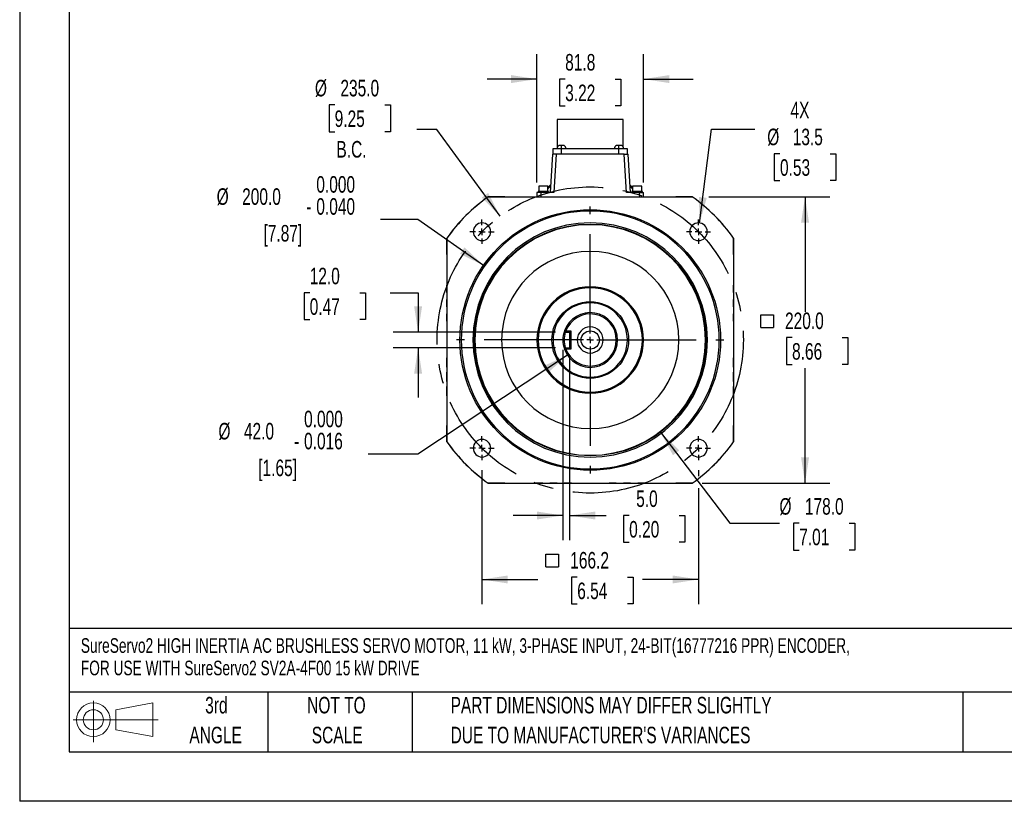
# Model space of a CAD drawing. Header units: millimetres. Extents: x 0 to 1676, y 0 to 1295.
# Tile 1 of 4: x 0 to 756, y 0 to 600. Entities that reach past the tile are written whole.
import ezdxf

# ---------------------------------------------------------------- set-up
doc = ezdxf.new("R2010")
doc.units = ezdxf.units.MM
doc.header["$LTSCALE"] = 6
doc.linetypes.add('CENTERX2', pattern=[20.32, 12.7, -2.54, 2.54, -2.54])
doc.layers.add('CENTER', color=40, linetype='CENTERX2')
doc.layers.add('SLD-DEFPOINTS', color=7, linetype='Continuous')
doc.layers.add('DIMENSIONS', color=140, linetype='Continuous', lineweight=25)
doc.layers.add('TEXT', color=140, linetype='Continuous', lineweight=25)
doc.styles.add('SLDTEXTSTYLE0', font='TXT', dxfattribs={"width": 0.7})
doc.dimstyles.new('SLDDIMSTYLE0', dxfattribs={"dimtxt": 12.948047, "dimasz": 19.812, "dimexe": 0, "dimexo": 0.0625, "dimgap": 3.237012, "dimtad": 0, "dimtih": 1, "dimtoh": 1, "dimrnd": 1e-09, "dimzin": 4, "dimdsep": 46, "dimtxsty": 'SLDTEXTSTYLE0', "dimsah": 1, "dimcen": 0, "dimadec": 0, "dimazin": 1, "dimtfac": 1, "dimtofl": 0, "dimtmove": 0, "dimatfit": 3, "dimfxl": 0, "dimfrac": 2, "dimtolj": 1, "dimtzin": 12, "dimarcsym": 0})
doc.dimstyles.new('SLDDIMSTYLE1', dxfattribs={"dimtxt": 12.948047, "dimasz": 19.812, "dimexe": 0, "dimexo": 0.0625, "dimgap": 3.237012, "dimtad": 0, "dimtih": 1, "dimtoh": 1, "dimrnd": 1e-09, "dimzin": 12, "dimdsep": 46, "dimtxsty": 'SLDTEXTSTYLE0', "dimsah": 1, "dimcen": 0, "dimadec": 0, "dimazin": 3, "dimtfac": 1, "dimtofl": 0, "dimtmove": 0, "dimatfit": 3, "dimfxl": 0, "dimfrac": 2, "dimtolj": 1, "dimtzin": 12, "dimarcsym": 0})
doc.dimstyles.new('SLDDIMSTYLE2', dxfattribs={"dimtxt": 12.948047, "dimasz": 19.812, "dimexe": 0, "dimexo": 0.0625, "dimgap": 3.237012, "dimtad": 0, "dimtih": 1, "dimtoh": 1, "dimrnd": 1e-09, "dimzin": 12, "dimdsep": 46, "dimtxsty": 'SLDTEXTSTYLE0', "dimsah": 1, "dimcen": 0.09, "dimadec": 0, "dimazin": 3, "dimtfac": 1, "dimtmove": 0, "dimatfit": 0, "dimfxl": 0, "dimfrac": 2, "dimtolj": 1, "dimtzin": 12, "dimarcsym": 0})
doc.dimstyles.new('SLDDIMSTYLE3', dxfattribs={"dimtxt": 12.948047, "dimasz": 19.812, "dimexe": 0, "dimexo": 0.0625, "dimgap": 3.237012, "dimtad": 0, "dimtih": 1, "dimtoh": 1, "dimrnd": 1e-09, "dimzin": 4, "dimdsep": 46, "dimtxsty": 'SLDTEXTSTYLE0', "dimsah": 1, "dimcen": 0.09, "dimadec": 0, "dimazin": 1, "dimtfac": 1, "dimtmove": 0, "dimatfit": 0, "dimfxl": 0, "dimfrac": 2, "dimtolj": 1, "dimtzin": 12, "dimarcsym": 0})
doc.dimstyles.new('SLDDIMSTYLE4', dxfattribs={"dimtxt": 12.948047, "dimasz": 19.812, "dimexe": 0, "dimexo": 0.0625, "dimgap": 3.237012, "dimtad": 0, "dimtih": 1, "dimtoh": 1, "dimrnd": 1e-09, "dimzin": 12, "dimdsep": 46, "dimtxsty": 'SLDTEXTSTYLE0', "dimsah": 1, "dimcen": 0.09, "dimadec": 0, "dimazin": 3, "dimtfac": 1, "dimtofl": 0, "dimtmove": 0, "dimatfit": 3, "dimfxl": 0, "dimfrac": 2, "dimtolj": 1, "dimtzin": 12, "dimarcsym": 0})
doc.dimstyles.new('SLDDIMSTYLE5', dxfattribs={"dimtxt": 12.948047, "dimasz": 19.812, "dimexe": 0, "dimexo": 0.0625, "dimgap": 3.237012, "dimtad": 0, "dimtih": 1, "dimtoh": 1, "dimrnd": 1e-09, "dimzin": 4, "dimdsep": 46, "dimtxsty": 'SLDTEXTSTYLE0', "dimsah": 1, "dimcen": 0, "dimadec": 0, "dimazin": 1, "dimtfac": 1, "dimtofl": 0, "dimtmove": 0, "dimatfit": 3, "dimfxl": 0, "dimfrac": 2, "dimtolj": 1, "dimtzin": 12, "dimarcsym": 0})
doc.dimstyles.new('SLDDIMSTYLE6', dxfattribs={"dimtxt": 12.948047, "dimasz": 19.812, "dimexe": 0, "dimexo": 0.0625, "dimgap": 3.237012, "dimtad": 0, "dimtih": 1, "dimtoh": 1, "dimrnd": 1e-09, "dimzin": 4, "dimdsep": 46, "dimtxsty": 'SLDTEXTSTYLE0', "dimsah": 1, "dimcen": 0.09, "dimadec": 0, "dimazin": 1, "dimtfac": 1, "dimtofl": 0, "dimtmove": 0, "dimatfit": 3, "dimfxl": 0, "dimfrac": 2, "dimtolj": 1, "dimtzin": 12, "dimarcsym": 0})
doc.dimstyles.new('SLDDIMSTYLE7', dxfattribs={"dimtxt": 12.948047, "dimasz": 19.812, "dimexe": 0, "dimexo": 0.0625, "dimgap": 3.237012, "dimtad": 0, "dimtih": 1, "dimtoh": 1, "dimrnd": 1e-09, "dimzin": 4, "dimdsep": 46, "dimtxsty": 'SLDTEXTSTYLE0', "dimsah": 1, "dimcen": 0, "dimadec": 0, "dimazin": 1, "dimtol": 1, "dimtm": 0.016, "dimtfac": 1, "dimtdec": 3, "dimtofl": 0, "dimtmove": 0, "dimatfit": 3, "dimfxl": 0, "dimfrac": 2, "dimtolj": 1, "dimtzin": 0, "dimarcsym": 0})
doc.dimstyles.new('SLDDIMSTYLE8', dxfattribs={"dimtxt": 12.948047, "dimasz": 19.812, "dimexe": 0, "dimexo": 0.0625, "dimgap": 3.237012, "dimtad": 0, "dimtih": 1, "dimtoh": 1, "dimrnd": 1e-09, "dimzin": 4, "dimdsep": 46, "dimtxsty": 'SLDTEXTSTYLE0', "dimsah": 1, "dimcen": 0, "dimadec": 0, "dimazin": 1, "dimtol": 1, "dimtm": 0.04, "dimtfac": 1, "dimtdec": 3, "dimtofl": 0, "dimtmove": 0, "dimatfit": 3, "dimfxl": 0, "dimfrac": 2, "dimtolj": 1, "dimtzin": 0, "dimarcsym": 0})

# ---------------------------------------------------------------- blocks, each defined once
blk = doc.blocks.new('Block11')
at = {"color": 7, "linetype": 'Continuous', "lineweight": 18}
for p, q in [((15.53, 31.86), (15.53, 0)), ((32.88, 25), (61.05, 30.19)), ((32.88, 9.58), (32.88, 25)), ((61.05, 30.19), (61.05, 4.39)), ((0, 17.29), (65.24, 17.29)), ((32.88, 9.58), (61.05, 4.39))]:
    blk.add_line(p, q, dxfattribs=at)
for radius in [12.9, 7.71]:
    blk.add_circle((15.53, 17.29), radius, dxfattribs=at)
blk = doc.blocks.new('Block12')
at = {"layer": 'SLD-DEFPOINTS'}
blk.add_blockref('Block11', (0, 0), dxfattribs=at)
blk = doc.blocks.new('SW_NOTE_0')
at = {"layer": 'TEXT', "color": 0, "linetype": 'CENTERX2', "lineweight": 18, "attachment_point": 1, "style": 'SLDTEXTSTYLE0'}
for s, insert, char_height in [('SureServo2 HIGH INERTIA AC BRUSHLESS SERVO MOTOR, 11 kW, 3-PHASE INPUT, 24-BIT(16777216 PPR) ENCODER,', (0, 14.48), 11.23541), ('FOR USE WITH SureServo2 SV2A-4F00 15 kW DRIVE', (0, -2.75), 11.2354)]:
    blk.add_mtext(s, dxfattribs=dict(at, insert=insert, char_height=char_height))
blk = doc.blocks.new('SW_NOTE_0_3')
at = {"layer": 'TEXT', "color": 0, "linetype": 'CENTERX2', "lineweight": 18, "char_height": 12.7, "attachment_point": 1, "style": 'SLDTEXTSTYLE0'}
for s, insert in [('PART DIMENSIONS MAY DIFFER SLIGHTLY', (0, 16.37)), ("DUE TO MANUFACTURER'S VARIANCES", (0, -6.56))]:
    blk.add_mtext(s, dxfattribs=dict(at, insert=insert))
blk = doc.blocks.new('SW_NOTE_0_4')
at = {"layer": 'TEXT', "color": 0, "linetype": 'CENTERX2', "lineweight": 18, "char_height": 12.7, "attachment_point": 2, "style": 'SLDTEXTSTYLE0'}
for s, insert in [('NOT TO', (31.55, 16.37)), ('SCALE', (32.13, -6.56))]:
    blk.add_mtext(s, dxfattribs=dict(at, insert=insert))
blk = doc.blocks.new('SW_NOTE_0_5')
at = {"layer": 'TEXT', "color": 0, "linetype": 'CENTERX2', "lineweight": 18, "char_height": 12.7, "attachment_point": 2, "style": 'SLDTEXTSTYLE0'}
for s, insert in [('3rd', (13.89, 16.37)), ('ANGLE', (13.31, -6.56))]:
    blk.add_mtext(s, dxfattribs=dict(at, insert=insert))
blk = doc.blocks.new('_D')
at = {"layer": 'DIMENSIONS'}
for p, q in [((241.75, 534.57), (237.4, 534.57)), ((237.4, 534.57), (237.4, 513.99)), ((280.22, 534.57), (284.57, 534.57)), ((284.57, 534.57), (284.57, 513.99)), ((237.4, 513.99), (241.75, 513.99)), ((284.57, 513.99), (280.22, 513.99)), ((320.27, 515.76), (304.91, 515.76)), ((368.74, 449.16), (320.27, 515.76))]:
    blk.add_line(p, q, dxfattribs=at)
blk.add_solid([(368.74, 449.16), (359.55, 466.97), (354.62, 463.39)], dxfattribs=at)
at = {"layer": 'DIMENSIONS', "char_height": 12.7, "attachment_point": 1, "style": 'SLDTEXTSTYLE0'}
for s, insert in [('%%c', (226.59, 553.84)), ('235.0', (246.14, 553.84)), ('9.25', (241.75, 530.36)), ('B.C.', (243.1, 506.88))]:
    blk.add_mtext(s, dxfattribs=dict(at, insert=insert))
blk = doc.blocks.new('_D_1')
at = {"layer": 'DIMENSIONS'}
for p, q in [((521.82, 443.92), (530.87, 515.9)), ((530.87, 515.9), (564.21, 515.9)), ((583.51, 497.1), (579.16, 497.1)), ((579.16, 497.1), (579.16, 476.52)), ((621.98, 497.1), (626.33, 497.1)), ((626.33, 497.1), (626.33, 476.52)), ((579.16, 476.52), (583.51, 476.52)), ((626.33, 476.52), (621.98, 476.52))]:
    blk.add_line(p, q, dxfattribs=at)
blk.add_solid([(521.82, 443.92), (527.31, 463.2), (521.27, 463.96)], dxfattribs=at)
at = {"layer": 'DIMENSIONS', "char_height": 12.7, "attachment_point": 1, "style": 'SLDTEXTSTYLE0'}
for s, insert in [('4X', (591.56, 536.95)), ('%%c', (573.73, 516.37)), ('13.5', (593.28, 516.37)), ('0.53', (583.51, 492.89))]:
    blk.add_mtext(s, dxfattribs=dict(at, insert=insert))
blk = doc.blocks.new('_D_2')
at = {"layer": 'DIMENSIONS'}
for p, q in [((397.01, 474.96), (397.01, 573.46)), ((478.77, 474.96), (478.77, 573.46)), ((397.01, 554.41), (358.91, 554.41)), ((418.65, 554.41), (414.3, 554.41)), ((414.3, 554.41), (414.3, 533.83)), ((457.13, 554.41), (461.48, 554.41)), ((461.48, 554.41), (461.48, 533.83)), ((478.77, 554.41), (516.87, 554.41)), ((414.3, 533.83), (418.65, 533.83)), ((461.48, 533.83), (457.13, 533.83))]:
    blk.add_line(p, q, dxfattribs=at)
for points in [[(397.01, 554.41), (377.2, 557.46), (377.2, 551.36)], [(478.77, 554.41), (498.58, 551.36), (498.58, 557.46)]]:
    blk.add_solid(points, dxfattribs=at)
at = {"layer": 'DIMENSIONS', "char_height": 12.7, "attachment_point": 1, "style": 'SLDTEXTSTYLE0'}
for s, insert in [('81.8', (418.65, 573.68)), ('3.22', (418.65, 550.2))]:
    blk.add_mtext(s, dxfattribs=dict(at, insert=insert))
blk = doc.blocks.new('_D_3')
at = {"layer": 'DIMENSIONS'}
for p, q in [((222.57, 390.32), (218.22, 390.32)), ((218.22, 390.32), (218.22, 369.74)), ((261.05, 390.32), (265.4, 390.32)), ((265.4, 390.32), (265.4, 369.74)), ((284.39, 390.32), (305.79, 390.32)), ((305.79, 390.32), (305.79, 360.14)), ((218.22, 369.74), (222.57, 369.74)), ((265.4, 369.74), (261.05, 369.74)), ((411.12, 360.14), (286.74, 360.14)), ((411.12, 348.14), (286.74, 348.14)), ((305.79, 348.14), (305.79, 310.04))]:
    blk.add_line(p, q, dxfattribs=at)
for points in [[(305.79, 360.14), (308.84, 379.95), (302.74, 379.95)], [(305.79, 348.14), (302.74, 328.33), (308.84, 328.33)]]:
    blk.add_solid(points, dxfattribs=at)
at = {"layer": 'DIMENSIONS', "char_height": 12.7, "attachment_point": 1, "style": 'SLDTEXTSTYLE0'}
for s, insert in [('12.0', (222.57, 409.59)), ('0.47', (222.57, 386.11))]:
    blk.add_mtext(s, dxfattribs=dict(at, insert=insert))
blk = doc.blocks.new('_D_4')
at = {"layer": 'DIMENSIONS'}
for p, q in [((416.89, 346.52), (416.89, 200.35)), ((421.89, 340.52), (421.89, 200.35)), ((416.89, 219.4), (378.79, 219.4)), ((421.89, 219.4), (450.22, 219.4)), ((467.77, 219.4), (463.42, 219.4)), ((463.42, 219.4), (463.42, 198.82)), ((506.24, 219.4), (510.59, 219.4)), ((510.59, 219.4), (510.59, 198.82)), ((463.42, 198.82), (467.77, 198.82)), ((510.59, 198.82), (506.24, 198.82))]:
    blk.add_line(p, q, dxfattribs=at)
for points in [[(416.89, 219.4), (397.08, 222.45), (397.08, 216.35)], [(421.89, 219.4), (441.7, 216.35), (441.7, 222.45)]]:
    blk.add_solid(points, dxfattribs=at)
at = {"layer": 'DIMENSIONS', "char_height": 12.7, "attachment_point": 1, "style": 'SLDTEXTSTYLE0'}
for s, insert in [('5.0', (473.15, 238.67)), ('0.20', (467.77, 215.19))]:
    blk.add_mtext(s, dxfattribs=dict(at, insert=insert))
blk = doc.blocks.new('SW_SYMBOL_MOD_BOX')
at = {"layer": 'DIMENSIONS', "color": 0}
for p, q in [((1200, 1200), (1200, 4800)), ((1200, 4800), (4800, 4800)), ((4800, 4800), (4800, 1200)), ((1200, 1200), (4800, 1200))]:
    blk.add_line(p, q, dxfattribs=at)
blk = doc.blocks.new('_D_5')
at = {"layer": 'DIMENSIONS'}
for p, q in [((354.81, 254.14), (354.81, 151.26)), ((520.98, 254.14), (520.98, 249.6)), ((520.98, 240.46), (520.98, 151.26)), ((354.81, 170.31), (397.8, 170.31)), ((427.91, 172.14), (423.56, 172.14)), ((423.56, 172.14), (423.56, 151.56)), ((466.39, 172.14), (470.74, 172.14)), ((470.74, 172.14), (470.74, 151.56)), ((520.98, 170.31), (477.98, 170.31)), ((423.56, 151.56), (427.91, 151.56)), ((470.74, 151.56), (466.39, 151.56))]:
    blk.add_line(p, q, dxfattribs=at)
for points in [[(354.81, 170.31), (374.62, 167.27), (374.62, 173.36)], [(520.98, 170.31), (501.16, 173.36), (501.16, 167.27)]]:
    blk.add_solid(points, dxfattribs=at)
at = {"layer": 'DIMENSIONS', "xscale": 0.002688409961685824, "yscale": 0.002688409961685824, "zscale": 0.002688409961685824}
blk.add_blockref('SW_SYMBOL_MOD_BOX', (400.7, 176.75), dxfattribs=at)
at = {"layer": 'DIMENSIONS', "char_height": 12.7, "attachment_point": 1, "style": 'SLDTEXTSTYLE0'}
for s, insert in [('166.2', (422.53, 191.41)), ('6.54', (427.91, 167.93))]:
    blk.add_mtext(s, dxfattribs=dict(at, insert=insert))
blk = doc.blocks.new('_D_6')
at = {"layer": 'DIMENSIONS'}
for p, q in [((491.81, 283.33), (545, 213.49)), ((545, 213.49), (583.1, 213.49)), ((598.26, 213.49), (593.91, 213.49)), ((593.91, 213.49), (593.91, 192.91)), ((636.73, 213.49), (641.08, 213.49)), ((641.08, 213.49), (641.08, 192.91)), ((593.91, 192.91), (598.26, 192.91)), ((641.08, 192.91), (636.73, 192.91))]:
    blk.add_line(p, q, dxfattribs=at)
blk.add_solid([(491.81, 283.33), (501.39, 265.72), (506.24, 269.42)], dxfattribs=at)
at = {"layer": 'DIMENSIONS', "char_height": 12.7, "attachment_point": 1, "style": 'SLDTEXTSTYLE0'}
for s, insert in [('%%c', (583.1, 232.76)), ('178.0', (602.65, 232.76)), ('7.01', (598.26, 209.28))]:
    blk.add_mtext(s, dxfattribs=dict(at, insert=insert))
blk = doc.blocks.new('_D_7')
at = {"layer": 'DIMENSIONS'}
for p, q in [((528.93, 464.13), (621.8, 464.13)), ((602.75, 464.13), (602.75, 375.79)), ((592.77, 355.96), (588.42, 355.96)), ((588.42, 355.96), (588.42, 335.38)), ((631.24, 355.96), (635.59, 355.96)), ((635.59, 355.96), (635.59, 335.38)), ((588.42, 335.38), (592.77, 335.38)), ((635.59, 335.38), (631.24, 335.38)), ((602.75, 244.14), (602.75, 332.48)), ((523.77, 244.14), (621.8, 244.14))]:
    blk.add_line(p, q, dxfattribs=at)
for points in [[(602.75, 464.13), (599.7, 444.32), (605.79, 444.32)], [(602.75, 244.14), (605.79, 263.95), (599.7, 263.95)]]:
    blk.add_solid(points, dxfattribs=at)
at = {"layer": 'DIMENSIONS', "xscale": 0.002688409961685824, "yscale": 0.002688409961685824, "zscale": 0.002688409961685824}
blk.add_blockref('SW_SYMBOL_MOD_BOX', (565.55, 360.57), dxfattribs=at)
at = {"layer": 'DIMENSIONS', "char_height": 12.7, "attachment_point": 1, "style": 'SLDTEXTSTYLE0'}
for s, insert in [('220.0', (587.38, 375.23)), ('8.66', (592.77, 351.75))]:
    blk.add_mtext(s, dxfattribs=dict(at, insert=insert))
blk = doc.blocks.new('_D_8')
at = {"layer": 'DIMENSIONS'}
for p, q in [((420.38, 342.54), (305.61, 266.49)), ((305.61, 266.49), (267.51, 266.49))]:
    blk.add_line(p, q, dxfattribs=at)
blk.add_solid([(420.38, 342.54), (402.18, 334.14), (405.55, 329.06)], dxfattribs=at)
at = {"layer": 'DIMENSIONS', "char_height": 12.7, "attachment_point": 1, "style": 'SLDTEXTSTYLE0'}
for s, insert in [('0.000', (218.26, 299.84)), ('%%c', (152.54, 290.49)), ('42.0', (172.09, 290.49)), ('0.016', (218.26, 282.91)), ('-', (210.57, 282.91)), ('[1.65]', (183.1, 262.33))]:
    blk.add_mtext(s, dxfattribs=dict(at, insert=insert))
blk = doc.blocks.new('_D_9')
at = {"layer": 'DIMENSIONS'}
for p, q in [((305.57, 446.58), (276.91, 446.58)), ((355.91, 411.41), (305.57, 446.58))]:
    blk.add_line(p, q, dxfattribs=at)
blk.add_solid([(355.91, 411.41), (341.42, 425.25), (337.93, 420.26)], dxfattribs=at)
at = {"layer": 'DIMENSIONS', "char_height": 12.7, "attachment_point": 1, "style": 'SLDTEXTSTYLE0'}
for s, insert in [('0.000', (227.66, 479.93)), ('%%c', (151.18, 470.57)), ('200.0', (170.73, 470.57)), ('0.040', (227.66, 463)), ('-', (219.97, 463)), ('[7.87]', (187.12, 442.42))]:
    blk.add_mtext(s, dxfattribs=dict(at, insert=insert))
blk = doc.blocks.new('SW_CENTERMARKSYMBOL_0')
at = {"layer": 'CENTER', "color": 0}
for p, q in [((0, 5.08), (0, 102.54)), ((-5.08, 0), (-102.54, 0)), ((0, 0), (-2.54, 0)), ((0, 0), (0, 2.54)), ((0, 0), (0, -2.54)), ((0, 0), (2.54, 0)), ((5.08, 0), (102.54, 0)), ((0, -5.08), (0, -102.54))]:
    blk.add_line(p, q, dxfattribs=at)
blk = doc.blocks.new('SW_CENTERMARKSYMBOL_1')
at = {"layer": 'CENTER', "color": 0}
for p, q in [((0, 5.08), (0, 9.29)), ((-5.08, 0), (-9.29, 0)), ((0, 0), (-2.54, 0)), ((0, 0), (0, 2.54)), ((0, 0), (0, -2.54)), ((0, 0), (2.54, 0)), ((5.08, 0), (9.29, 0)), ((0, -5.08), (0, -9.29))]:
    blk.add_line(p, q, dxfattribs=at)
blk = doc.blocks.new('SW_CENTERMARKSYMBOL_2')
at = {"layer": 'CENTER', "color": 0}
for p, q in [((0, 5.08), (0, 9.29)), ((-5.08, 0), (-9.29, 0)), ((0, 0), (-2.54, 0)), ((0, 0), (0, 2.54)), ((0, 0), (0, -2.54)), ((0, 0), (2.54, 0)), ((5.08, 0), (9.29, 0)), ((0, -5.08), (0, -9.29))]:
    blk.add_line(p, q, dxfattribs=at)
blk = doc.blocks.new('SW_CENTERMARKSYMBOL_3')
at = {"layer": 'CENTER', "color": 0}
for p, q in [((0, 5.08), (0, 9.29)), ((-5.08, 0), (-9.29, 0)), ((0, 0), (-2.54, 0)), ((0, 0), (0, 2.54)), ((0, 0), (0, -2.54)), ((0, 0), (2.54, 0)), ((5.08, 0), (9.29, 0)), ((0, -5.08), (0, -9.29))]:
    blk.add_line(p, q, dxfattribs=at)
blk = doc.blocks.new('SW_CENTERMARKSYMBOL_4')
at = {"layer": 'CENTER', "color": 0}
for p, q in [((0, 5.08), (0, 9.29)), ((-5.08, 0), (-9.29, 0)), ((0, 0), (-2.54, 0)), ((0, 0), (0, 2.54)), ((0, 0), (0, -2.54)), ((0, 0), (2.54, 0)), ((5.08, 0), (9.29, 0)), ((0, -5.08), (0, -9.29))]:
    blk.add_line(p, q, dxfattribs=at)

msp = doc.modelspace()

# ---------------------------------------------------------------- linework, layer by layer
at = {"color": 7, "linetype": 'Continuous'}
for p in [(0.015, 1295.416), (1676.415, 0.016)]:
    msp.add_line(p, (0.015, 0.016), dxfattribs=at)
for p, q in [((412.59, 523.338), (412.59, 502.025)), ((437.89, 523.338), (412.59, 523.338)), ((463.19, 523.338), (437.89, 523.338)), ((463.19, 502.025), (463.19, 523.338)), ((415.84, 500.838), (409.24, 500.838)), ((409.24, 500.838), (409.24, 496.838)), ((415.84, 503.438), (413.84, 503.438)), ((417.84, 503.438), (415.84, 503.438)), ((415.84, 500.838), (415.84, 503.438)), ((415.84, 496.838), (415.84, 500.838)), ((459.94, 500.838), (415.84, 500.838)), ((459.94, 503.438), (457.94, 503.438)), ((461.94, 503.438), (459.94, 503.438)), ((459.94, 500.838), (459.94, 503.438)), ((466.54, 500.838), (459.94, 500.838)), ((459.94, 496.838), (459.94, 500.838)), ((466.54, 496.838), (466.54, 500.838)), ((408.89, 496.838), (407.102, 467.338)), ((411.829, 496.838), (410.041, 467.338)), ((463.951, 496.838), (411.829, 496.838)), ((465.739, 467.338), (463.951, 496.838)), ((463.951, 496.838), (466.89, 496.838)), ((468.678, 467.338), (466.89, 496.838)), ((398.39, 472.138), (398.39, 468.138)), ((401.89, 472.138), (398.39, 472.138)), ((405.39, 472.138), (401.89, 472.138)), ((405.39, 471.444), (407.466, 473.338)), ((405.39, 468.138), (405.39, 472.138)), ((405.39, 470.264), (407.39, 472.089)), ((468.314, 473.338), (470.39, 471.444)), ((470.39, 470.264), (468.39, 472.089)), ((470.39, 472.138), (470.39, 468.138)), ((473.89, 472.138), (470.39, 472.138)), ((477.39, 472.138), (473.89, 472.138)), ((477.39, 468.138), (477.39, 472.138)), ((359.63, 464.134), (359.64, 464.1)), ((372.287, 464.134), (359.63, 464.134)), ((359.64, 464.1), (516.141, 464.1)), ((372.287, 464.134), (372.29, 464.138)), ((372.29, 464.138), (503.49, 464.138)), ((397.012, 467.338), (396.901, 464.138)), ((397.89, 468.138), (397.89, 467.338)), ((401.89, 468.138), (397.89, 468.138)), ((399.976, 467.338), (399.864, 464.138)), ((410.041, 467.338), (399.976, 467.338)), ((405.89, 468.138), (401.89, 468.138)), ((405.89, 467.338), (405.89, 468.138)), ((475.804, 467.338), (465.739, 467.338)), ((469.89, 468.138), (469.89, 467.338)), ((473.89, 468.138), (469.89, 468.138)), ((477.89, 468.138), (473.89, 468.138)), ((475.916, 464.138), (475.804, 467.338)), ((477.89, 467.338), (477.89, 468.138)), ((478.88, 464.138), (478.768, 467.338)), ((503.493, 464.134), (503.49, 464.138)), ((516.151, 464.134), (503.493, 464.134)), ((516.141, 464.1), (516.151, 464.134)), ((327.894, 432.399), (327.93, 432.39)), ((327.894, 419.741), (327.894, 432.399)), ((327.929, 432.391), (327.929, 275.888)), ((547.887, 432.396), (547.852, 432.388)), ((547.852, 432.388), (547.852, 275.886)), ((547.887, 419.741), (547.887, 432.396)), ((327.89, 419.738), (327.894, 419.741)), ((327.89, 419.738), (327.89, 396.138)), ((547.887, 419.741), (547.89, 419.738)), ((547.89, 419.738), (547.89, 396.138)), ((327.89, 390.638), (327.89, 396.138)), ((547.89, 390.638), (547.89, 396.138)), ((327.89, 390.638), (327.89, 385.138)), ((547.89, 390.638), (547.89, 385.138)), ((327.89, 379.638), (327.89, 385.138)), ((327.89, 379.638), (327.89, 374.138)), ((547.89, 379.638), (547.89, 385.138)), ((547.89, 379.638), (547.89, 374.138)), ((327.89, 368.638), (327.89, 374.138)), ((547.89, 368.638), (547.89, 374.138)), ((327.89, 368.638), (327.89, 340.438)), ((547.89, 368.638), (547.89, 340.438)), ((418.068, 361.087), (418.741, 360.138)), ((418.073, 361.093), (419.151, 361.126)), ((418.741, 360.138), (419.188, 360.138)), ((419.151, 361.132), (422.89, 361.138)), ((419.188, 360.138), (419.151, 361.132)), ((419.188, 360.138), (421.89, 360.138)), ((422.89, 361.138), (421.89, 360.138)), ((421.89, 360.138), (421.89, 348.138)), ((422.89, 361.138), (422.89, 347.138)), ((418.741, 348.138), (418.069, 347.191)), ((418.741, 348.138), (419.188, 348.138)), ((419.188, 348.138), (421.89, 348.138)), ((422.89, 347.138), (421.89, 348.138)), ((327.89, 333.338), (327.89, 340.438)), ((419.155, 347.137), (418.074, 347.188)), ((422.89, 347.138), (419.155, 347.137)), ((547.89, 333.338), (547.89, 340.438)), ((327.89, 333.338), (327.89, 329.438)), ((547.89, 333.338), (547.89, 329.438)), ((327.89, 322.338), (327.89, 329.438)), ((547.89, 322.338), (547.89, 329.438)), ((327.89, 322.338), (327.89, 318.438)), ((327.89, 311.338), (327.89, 318.438)), ((547.89, 322.338), (547.89, 318.438)), ((547.89, 311.338), (547.89, 318.438)), ((327.89, 311.338), (327.89, 288.538)), ((547.89, 311.338), (547.89, 288.538)), ((327.894, 288.534), (327.89, 288.538)), ((327.894, 275.879), (327.894, 288.534)), ((547.887, 288.535), (547.89, 288.538)), ((547.887, 275.877), (547.887, 288.535)), ((327.929, 275.888), (327.892, 275.879)), ((547.852, 275.885), (547.887, 275.877)), ((359.629, 244.141), (359.638, 244.178)), ((372.288, 244.141), (359.629, 244.141)), ((359.637, 244.176), (516.14, 244.176)), ((372.29, 244.138), (372.288, 244.141)), ((372.29, 244.138), (395.89, 244.138)), ((401.39, 244.138), (395.89, 244.138)), ((401.39, 244.138), (406.89, 244.138)), ((412.39, 244.138), (406.89, 244.138)), ((412.39, 244.138), (417.89, 244.138)), ((423.39, 244.138), (417.89, 244.138)), ((423.39, 244.138), (452.39, 244.138)), ((457.89, 244.138), (452.39, 244.138)), ((457.89, 244.138), (463.39, 244.138)), ((468.89, 244.138), (463.39, 244.138)), ((468.89, 244.138), (474.39, 244.138)), ((479.89, 244.138), (474.39, 244.138)), ((479.89, 244.138), (503.49, 244.138)), ((503.494, 244.141), (503.49, 244.138)), ((516.149, 244.141), (503.494, 244.141)), ((516.14, 244.176), (516.15, 244.14))]:
    msp.add_line(p, q)
at = {"flags": 128}
for points in [[(411.829, 496.838), (411.167, 496.834), (410.586, 496.83), (409.726, 496.838), (409.139, 496.835), (408.89, 496.838)], [(399.976, 467.338), (399.31, 467.334), (398.723, 467.33), (397.856, 467.338), (397.265, 467.336), (397.012, 467.338)]]:
    msp.add_lwpolyline(points, dxfattribs=at)
for radius in [100, 89, 29.405, 7]:
    msp.add_circle((437.89, 354.138), radius)
for centre, radius, start, end in [((415.195, 500.924), 2.856, 118.319429, 181.717293), ((416.485, 500.924), 2.856, 358.282707, 61.680571), ((459.295, 500.924), 2.856, 118.319429, 181.717293), ((460.585, 500.924), 2.856, 358.282707, 61.680571), ((437.89, 354.138), 134.997, 125.430775, 144.568582), ((437.89, 354.138), 134.962, 125.436152, 144.562884), ((477.286, 624.935), 157.604, 269.461327, 270.538673), ((437.89, 354.138), 134.962, 35.436152, 54.563206), ((437.89, 354.138), 134.997, 35.430454, 54.568582), ((437.89, 354.138), 99, 90, 270), ((437.89, 354.138), 99, 270, 90), ((437.89, 354.138), 90, 90, 270), ((354.805, 437.223), 6.75, 0, 180), ((437.89, 354.138), 88.5, 90, 270), ((437.89, 354.138), 90, 270, 90), ((437.89, 354.138), 88.5, 270, 90), ((520.975, 437.223), 6.75, 0, 180), ((354.805, 437.223), 6.75, 180, 0), ((520.975, 437.223), 6.75, 180, 0), ((437.89, 354.138), 68, 90, 270), ((437.89, 354.138), 68, 270, 90), ((437.89, 354.138), 40.866, 90, 270), ((437.89, 354.138), 40, 90, 270), ((437.89, 354.138), 40.866, 270, 90), ((437.89, 354.138), 40, 270, 90), ((437.89, 354.138), 28.539, 0, 180), ((437.889, 354.138), 21.001, 359.999624, 160.661212), ((437.89, 354.138), 20, 0, 159.547837), ((437.89, 354.138), 10, 90, 270), ((437.89, 354.138), 10, 270, 90), ((437.76, 354.16), 20.87, 160.984513, 180.059587), ((440.459, 353.998), 22.57, 164.515933, 179.644333), ((437.89, 354.138), 28.539, 180, 0), ((437.763, 354.117), 20.872, 179.941717, 199.01779), ((440.74, 354.317), 22.851, 180.449382, 195.391202), ((437.89, 354.138), 21, 199.327137, 0), ((423.363, 347.502), 4.223, 171.339541, 184.950739), ((437.89, 354.138), 20, 200.489248, 0), ((437.89, 354.138), 134.997, 215.430454, 234.568582), ((437.89, 354.138), 134.962, 215.436152, 234.562884), ((354.805, 271.053), 6.75, 0, 180), ((520.975, 271.053), 6.75, 0, 180), ((437.89, 354.138), 134.962, 305.436152, 324.562884), ((437.89, 354.138), 134.997, 305.430454, 324.568582), ((354.805, 271.053), 6.75, 180, 0), ((520.975, 271.053), 6.75, 180, 0)]:
    msp.add_arc(centre, radius, start, end)
at = {"layer": 'CENTER'}
msp.add_circle((437.89, 354.138), 117.521, dxfattribs=at)
at = {"layer": 'TEXT'}
for p, q in [((38.1, 1257.3), (38.1, 38.1)), ((1638.3, 132.757), (38.1, 132.757)), ((1638.3, 83.82), (38.1, 83.82)), ((190.5, 83.82), (190.5, 38.1)), ((301.27, 83.82), (301.27, 38.1)), ((723.879, 83.82), (723.879, 38.1)), ((38.1, 38.1), (1638.3, 38.1))]:
    msp.add_line(p, q, dxfattribs=at)

# ---------------------------------------------------------------- block references
at = {"layer": 'CENTER'}
for name, p in [('SW_CENTERMARKSYMBOL_0', (437.89, 354.138)), ('SW_CENTERMARKSYMBOL_2', (354.805, 437.223)), ('SW_CENTERMARKSYMBOL_1', (520.975, 437.223)), ('SW_CENTERMARKSYMBOL_4', (354.805, 271.053)), ('SW_CENTERMARKSYMBOL_3', (520.975, 271.053))]:
    msp.add_blockref(name, p, dxfattribs=at)
at = {"layer": 'SLD-DEFPOINTS'}
msp.add_blockref('Block12', (41.028, 45.323), dxfattribs=at)
at = {"layer": 'TEXT', "linetype": 'CENTERX2', "lineweight": 18}
for name, p in [('SW_NOTE_0', (46.926, 110.744)), ('SW_NOTE_0_5', (137.084, 63.813)), ('SW_NOTE_0_4', (211.543, 63.813)), ('SW_NOTE_0_3', (330.716, 63.813))]:
    msp.add_blockref(name, p, dxfattribs=at)

# ---------------------------------------------------------------- dimensions: what is measured, and where the dimension line sits
at = {"layer": 'DIMENSIONS'}
for base, p1, p2, dimstyle, picture, middle in [((397.012, 554.41), (478.768, 467.338), (397.012, 467.338), 'SLDDIMSTYLE2', '_D_2', (437.89, 554.41)), ((421.89, 219.401), (416.89, 354.138), (421.89, 348.138), 'SLDDIMSTYLE3', '_D_4', (487.003, 219.401))]:
    dim = msp.add_linear_dim(base=base, p1=p1, p2=p2, dimstyle=dimstyle, dxfattribs=at)
    dim.commit()
    dim.dimension.update_dxf_attribs({"geometry": picture, "text_midpoint": middle, "dimtype": 160})
for p1, p2, text, dimstyle, picture, middle in [((507.041, 259.115), (368.739, 449.161), '<>\\PB.C.', 'SLDDIMSTYLE0', '_D', (260.985, 524.278)), ((520.133, 430.526), (521.817, 443.92), '4X\\P<>', 'SLDDIMSTYLE1', '_D_1', (602.746, 507.39)), ((519.867, 296.868), (355.914, 411.408), '<>\\P[7.87]', 'SLDDIMSTYLE8', '_D_9', (214.044, 453.268)), ((455.396, 365.737), (420.384, 342.539), '<>\\P[1.65]', 'SLDDIMSTYLE7', '_D_8', (210.025, 273.181))]:
    dim = msp.add_diameter_dim_2p(p1=p1, p2=p2, text=text, dimstyle=dimstyle, dxfattribs=at)
    dim.commit()
    dim.dimension.update_dxf_attribs({"geometry": picture, "text_midpoint": middle, "dimtype": 163})
dim = msp.add_linear_dim(base=(602.746, 464.134), p1=(516.149, 244.141), p2=(516.151, 464.134), angle=90, text='{\\fGDT;o}<>', dimstyle='SLDDIMSTYLE6', dxfattribs=at)
dim.commit()
dim.dimension.update_dxf_attribs({"geometry": '_D_7', "text_midpoint": (602.746, 354.138), "dimtype": 160})
dim = msp.add_diameter_dim_2p(p1=(383.97, 424.945), p2=(491.81, 283.331), dimstyle='SLDDIMSTYLE5', dxfattribs=at)
dim.commit()
dim.dimension.update_dxf_attribs({"geometry": '_D_6', "text_midpoint": (617.496, 213.486), "dimtype": 163})
dim = msp.add_linear_dim(base=(305.793, 348.138), p1=(418.741, 360.138), p2=(418.741, 348.138), angle=270.000006, dimstyle='SLDDIMSTYLE3', dxfattribs=at)
dim.commit()
dim.dimension.update_dxf_attribs({"geometry": '_D_3', "text_midpoint": (305.793, 390.322), "dimtype": 160})
dim = msp.add_linear_dim(base=(520.975, 170.313), p1=(354.805, 261.763), p2=(520.975, 261.763), text='{\\fGDT;o}<>', dimstyle='SLDDIMSTYLE4', dxfattribs=at)
dim.commit()
dim.dimension.update_dxf_attribs({"geometry": '_D_5', "text_midpoint": (437.89, 170.313), "dimtype": 160})

doc.saveas('drawing.dxf')
